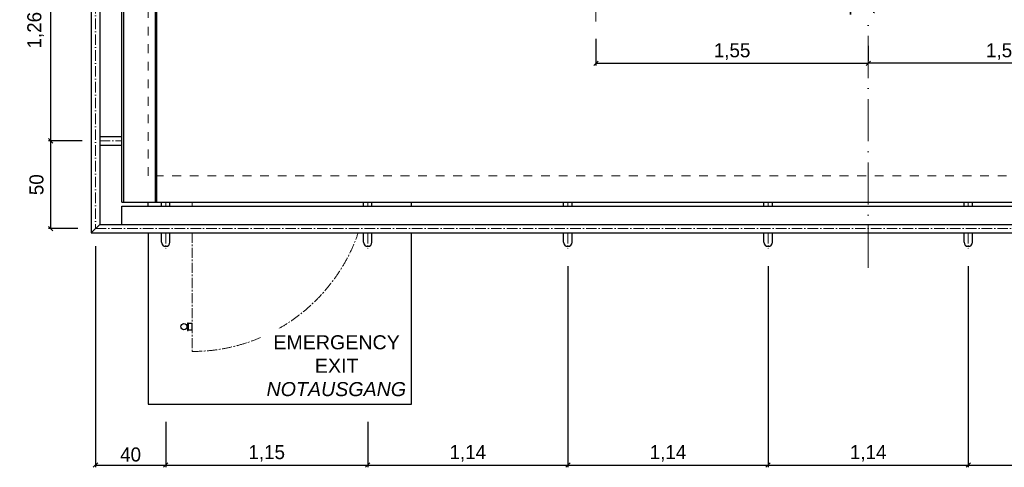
# Model space of a CAD drawing. Header units: millimetres. Extents: x -19424 to 109295, y -11926 to 8715.
# Tile 10 of 38: x -9781 to -4175, y -6897 to -4347. Entities that reach past the tile are written whole.
import ezdxf

# ---------------------------------------------------------------- set-up
doc = ezdxf.new("R2010")
doc.units = ezdxf.units.MM
for name, pattern in [('ACAD_ISO10W100', [18, 12, -3, 0, -3]), ('JIS_02_1.0', [2, 1, -1]), ('MITTE2', [28.575, 19.05, -3.175, 3.175, -3.175])]:
    doc.linetypes.add(name, pattern=pattern)
doc.layers.add('Bemaßung', color=7, linetype='Continuous', lineweight=13)
doc.layers.add('Beschriftung', color=7, linetype='Continuous')
doc.styles.add('LBB3.5M1000', font='isocp.shx', dxfattribs={"height": 3.5})
doc.dimstyles.new('DIN', dxfattribs={"dimtxt": 2.5, "dimasz": 2.5, "dimexe": 1.25, "dimexo": 0.625, "dimtad": 1, "dimtih": 1, "dimdec": 4, "dimdsep": 46, "dimlunit": 6, "dimtxsty": 'Standard', "dimcen": 2.5, "dimadec": 0, "dimazin": 0, "dimtfac": 1, "dimtdec": 4, "dimtmove": 0, "dimatfit": 3, "dimfxl": 0, "dimtvp": 1, "dimtolj": 1, "dimtzin": 0, "dimarcsym": 0})

# ---------------------------------------------------------------- blocks, each defined once
blk = doc.blocks.new('_Oblique')
at = {"color": 0, "linetype": 'ByBlock', "lineweight": -2}
blk.add_line((-0.5, -0.5), (0.5, 0.5), dxfattribs=at)
blk = doc.blocks.new('*D38')
at = {"layer": 'Bemaßung', "color": 0, "lineweight": -2, "transparency": 16777216}
for p, q in [((-9425.5, -5036.6), (-9616.6, -5036.6)), ((-9604.1, -5536.6), (-9604.1, -5036.6)), ((-9449.6, -5536.6), (-9616.6, -5536.6))]:
    blk.add_line(p, q, dxfattribs=at)
at = {"layer": 'DEFPOINTS', "color": 0, "transparency": 16777216}
for p in [(-9604.1, -5036.6), (-9325.5, -5036.6), (-9349.6, -5536.6)]:
    blk.add_point(p, dxfattribs=at)
at = {"layer": 'Bemaßung', "color": 0, "lineweight": -2, "transparency": 16777216, "xscale": 25, "yscale": 25, "zscale": 25}
for p, rotation in [((-9604.1, -5036.6), 90), ((-9604.1, -5536.6), 270)]:
    blk.add_blockref('_Oblique', p, dxfattribs=dict(at, rotation=rotation))
at = {"layer": 'Bemaßung', "color": 0, "transparency": 16777216, "insert": (-9685.3, -5286.6), "char_height": 80, "attachment_point": 5, "rotation": 90}
blk.add_mtext('\\A1;50', dxfattribs=at)
blk = doc.blocks.new('*D39')
at = {"layer": 'Bemaßung', "color": 0, "lineweight": -2, "transparency": 16777216}
for p, q in [((-9425.5, -3776.6), (-9616.6, -3776.6)), ((-9604.1, -5036.6), (-9604.1, -3776.6)), ((-9425.5, -5036.6), (-9616.6, -5036.6))]:
    blk.add_line(p, q, dxfattribs=at)
at = {"layer": 'DEFPOINTS', "color": 0, "transparency": 16777216}
for p in [(-9604.1, -3776.6), (-9325.5, -3776.6), (-9325.5, -5036.6)]:
    blk.add_point(p, dxfattribs=at)
at = {"layer": 'Bemaßung', "color": 0, "lineweight": -2, "transparency": 16777216, "xscale": 25, "yscale": 25, "zscale": 25}
for p, rotation in [((-9604.1, -3776.6), 90), ((-9604.1, -5036.6), 270)]:
    blk.add_blockref('_Oblique', p, dxfattribs=dict(at, rotation=rotation))
at = {"layer": 'Bemaßung', "color": 0, "transparency": 16777216, "insert": (-9690.5, -4406.6), "char_height": 80, "attachment_point": 5, "rotation": 90}
blk.add_mtext('\\A1;1,26', dxfattribs=at)
blk = doc.blocks.new('*D47')
at = {"layer": 'Bemaßung', "color": 0, "lineweight": -2, "transparency": 16777216}
for p, q in [((-9349.6, -5636.6), (-9349.6, -6896.5)), ((-8949.6, -6636.6), (-8949.6, -6896.5)), ((-9349.6, -6884), (-8949.6, -6884))]:
    blk.add_line(p, q, dxfattribs=at)
at = {"layer": 'DEFPOINTS', "color": 0, "transparency": 16777216}
for p in [(-9349.6, -5536.6), (-8949.6, -6536.6), (-8949.6, -6884)]:
    blk.add_point(p, dxfattribs=at)
at = {"layer": 'Bemaßung', "color": 0, "lineweight": -2, "transparency": 16777216, "xscale": 25, "yscale": 25, "zscale": 25, "rotation": 180}
blk.add_blockref('_Oblique', (-9349.6, -6884), dxfattribs=at)
at = {"layer": 'Bemaßung', "color": 0, "lineweight": -2, "transparency": 16777216, "xscale": 25, "yscale": 25, "zscale": 25}
blk.add_blockref('_Oblique', (-8949.6, -6884), dxfattribs=at)
at = {"layer": 'Bemaßung', "color": 0, "transparency": 16777216, "insert": (-9149.6, -6824), "char_height": 80, "attachment_point": 5}
blk.add_mtext('\\A1;40', dxfattribs=at)
blk = doc.blocks.new('*D48')
at = {"layer": 'Bemaßung', "color": 0, "lineweight": -2, "transparency": 16777216}
for p, q in [((-8949.6, -6636.6), (-8949.6, -6896.5)), ((-7799.6, -6636.6), (-7799.6, -6896.5)), ((-8949.6, -6884), (-7799.6, -6884))]:
    blk.add_line(p, q, dxfattribs=at)
at = {"layer": 'DEFPOINTS', "color": 0, "transparency": 16777216}
for p in [(-8949.6, -6536.6), (-7799.6, -6536.6), (-7799.6, -6884)]:
    blk.add_point(p, dxfattribs=at)
at = {"layer": 'Bemaßung', "color": 0, "lineweight": -2, "transparency": 16777216, "xscale": 25, "yscale": 25, "zscale": 25, "rotation": 180}
blk.add_blockref('_Oblique', (-8949.6, -6884), dxfattribs=at)
at = {"layer": 'Bemaßung', "color": 0, "lineweight": -2, "transparency": 16777216, "xscale": 25, "yscale": 25, "zscale": 25}
blk.add_blockref('_Oblique', (-7799.6, -6884), dxfattribs=at)
at = {"layer": 'Bemaßung', "color": 0, "transparency": 16777216, "insert": (-8374.6, -6817.4), "char_height": 80, "attachment_point": 5}
blk.add_mtext('\\A1;1,15', dxfattribs=at)
blk = doc.blocks.new('*D49')
at = {"layer": 'Bemaßung', "color": 0, "lineweight": -2, "transparency": 16777216}
for p, q in [((-6659.6, -5751.3), (-6659.6, -6896.5)), ((-7799.6, -6636.6), (-7799.6, -6896.5)), ((-7799.6, -6884), (-6659.6, -6884))]:
    blk.add_line(p, q, dxfattribs=at)
at = {"layer": 'DEFPOINTS', "color": 0, "transparency": 16777216}
for p in [(-6659.6, -5651.3), (-7799.6, -6536.6), (-6659.6, -6884)]:
    blk.add_point(p, dxfattribs=at)
at = {"layer": 'Bemaßung', "color": 0, "lineweight": -2, "transparency": 16777216, "xscale": 25, "yscale": 25, "zscale": 25, "rotation": 180}
blk.add_blockref('_Oblique', (-7799.6, -6884), dxfattribs=at)
at = {"layer": 'Bemaßung', "color": 0, "lineweight": -2, "transparency": 16777216, "xscale": 25, "yscale": 25, "zscale": 25}
blk.add_blockref('_Oblique', (-6659.6, -6884), dxfattribs=at)
at = {"layer": 'Bemaßung', "color": 0, "transparency": 16777216, "insert": (-7229.6, -6817.4), "char_height": 80, "attachment_point": 5}
blk.add_mtext('\\A1;1,14', dxfattribs=at)
blk = doc.blocks.new('*D50')
at = {"layer": 'Bemaßung', "color": 0, "lineweight": -2, "transparency": 16777216}
for p, q in [((-6659.6, -5751.3), (-6659.6, -6896.5)), ((-5519.6, -5751.3), (-5519.6, -6896.5)), ((-6659.6, -6884), (-5519.6, -6884))]:
    blk.add_line(p, q, dxfattribs=at)
at = {"layer": 'DEFPOINTS', "color": 0, "transparency": 16777216}
for p in [(-6659.6, -5651.3), (-5519.6, -5651.3), (-5519.6, -6884)]:
    blk.add_point(p, dxfattribs=at)
at = {"layer": 'Bemaßung', "color": 0, "lineweight": -2, "transparency": 16777216, "xscale": 25, "yscale": 25, "zscale": 25, "rotation": 180}
blk.add_blockref('_Oblique', (-6659.6, -6884), dxfattribs=at)
at = {"layer": 'Bemaßung', "color": 0, "lineweight": -2, "transparency": 16777216, "xscale": 25, "yscale": 25, "zscale": 25}
blk.add_blockref('_Oblique', (-5519.6, -6884), dxfattribs=at)
at = {"layer": 'Bemaßung', "color": 0, "transparency": 16777216, "insert": (-6089.6, -6817.4), "char_height": 80, "attachment_point": 5}
blk.add_mtext('\\A1;1,14', dxfattribs=at)
blk = doc.blocks.new('*D51')
at = {"layer": 'Bemaßung', "color": 0, "lineweight": -2, "transparency": 16777216}
for p, q in [((-5519.6, -5751.3), (-5519.6, -6896.5)), ((-4379.6, -5751.3), (-4379.6, -6896.5)), ((-5519.6, -6884), (-4379.6, -6884))]:
    blk.add_line(p, q, dxfattribs=at)
at = {"layer": 'DEFPOINTS', "color": 0, "transparency": 16777216}
for p in [(-5519.6, -5651.3), (-4379.6, -5651.3), (-4379.6, -6884)]:
    blk.add_point(p, dxfattribs=at)
at = {"layer": 'Bemaßung', "color": 0, "lineweight": -2, "transparency": 16777216, "xscale": 25, "yscale": 25, "zscale": 25, "rotation": 180}
blk.add_blockref('_Oblique', (-5519.6, -6884), dxfattribs=at)
at = {"layer": 'Bemaßung', "color": 0, "lineweight": -2, "transparency": 16777216, "xscale": 25, "yscale": 25, "zscale": 25}
blk.add_blockref('_Oblique', (-4379.6, -6884), dxfattribs=at)
at = {"layer": 'Bemaßung', "color": 0, "transparency": 16777216, "insert": (-4949.6, -6817.4), "char_height": 80, "attachment_point": 5}
blk.add_mtext('\\A1;1,14', dxfattribs=at)
blk = doc.blocks.new('*D52')
at = {"layer": 'Bemaßung', "color": 0, "lineweight": -2, "transparency": 16777216}
for p, q in [((-4379.6, -5751.3), (-4379.6, -6896.5)), ((-3239.6, -5751.3), (-3239.6, -6896.5)), ((-4379.6, -6884), (-3239.6, -6884))]:
    blk.add_line(p, q, dxfattribs=at)
at = {"layer": 'DEFPOINTS', "color": 0, "transparency": 16777216}
for p in [(-4379.6, -5651.3), (-3239.6, -5651.3), (-3239.6, -6884)]:
    blk.add_point(p, dxfattribs=at)
at = {"layer": 'Bemaßung', "color": 0, "lineweight": -2, "transparency": 16777216, "xscale": 25, "yscale": 25, "zscale": 25, "rotation": 180}
blk.add_blockref('_Oblique', (-4379.6, -6884), dxfattribs=at)
at = {"layer": 'Bemaßung', "color": 0, "lineweight": -2, "transparency": 16777216, "xscale": 25, "yscale": 25, "zscale": 25}
blk.add_blockref('_Oblique', (-3239.6, -6884), dxfattribs=at)
at = {"layer": 'Bemaßung', "color": 0, "transparency": 16777216, "insert": (-3809.6, -6817.4), "char_height": 80, "attachment_point": 5}
blk.add_mtext('\\A1;1,14', dxfattribs=at)
blk = doc.blocks.new('*D58')
at = {"layer": 'Bemaßung', "color": 0, "lineweight": -2, "transparency": 16777216}
for p, q in [((-6499.6, -4456.6), (-6499.6, -4607.5)), ((-4949.6, -4495), (-4949.6, -4582.5)), ((-6499.6, -4595), (-4949.6, -4595))]:
    blk.add_line(p, q, dxfattribs=at)
at = {"layer": 'DEFPOINTS', "color": 0, "transparency": 16777216}
for p in [(-6499.6, -4356.6), (-4949.6, -4595), (-4949.6, -4595)]:
    blk.add_point(p, dxfattribs=at)
at = {"layer": 'Bemaßung', "color": 0, "lineweight": -2, "transparency": 16777216, "xscale": 25, "yscale": 25, "zscale": 25, "rotation": 180}
blk.add_blockref('_Oblique', (-6499.6, -4595), dxfattribs=at)
at = {"layer": 'Bemaßung', "color": 0, "lineweight": -2, "transparency": 16777216, "xscale": 25, "yscale": 25, "zscale": 25}
blk.add_blockref('_Oblique', (-4949.6, -4595), dxfattribs=at)
at = {"layer": 'Bemaßung', "color": 0, "transparency": 16777216, "insert": (-5724.6, -4528.3), "char_height": 80, "attachment_point": 5}
blk.add_mtext('\\A1;1,55', dxfattribs=at)
blk = doc.blocks.new('*D57')
at = {"layer": 'Bemaßung', "color": 0, "lineweight": -2, "transparency": 16777216}
for p, q in [((-3399.6, -4456.6), (-3399.6, -4607.5)), ((-4949.6, -4495), (-4949.6, -4582.5)), ((-3399.6, -4595), (-4949.6, -4595))]:
    blk.add_line(p, q, dxfattribs=at)
at = {"layer": 'DEFPOINTS', "color": 0, "transparency": 16777216}
for p in [(-3399.6, -4356.6), (-4949.6, -4595), (-4949.6, -4595)]:
    blk.add_point(p, dxfattribs=at)
at = {"layer": 'Bemaßung', "color": 0, "lineweight": -2, "transparency": 16777216, "xscale": 25, "yscale": 25, "zscale": 25, "rotation": 180}
blk.add_blockref('_Oblique', (-4949.6, -4595), dxfattribs=at)
at = {"layer": 'Bemaßung', "color": 0, "lineweight": -2, "transparency": 16777216, "xscale": 25, "yscale": 25, "zscale": 25}
blk.add_blockref('_Oblique', (-3399.6, -4595), dxfattribs=at)
at = {"layer": 'Bemaßung', "color": 0, "transparency": 16777216, "insert": (-4174.6, -4528.3), "char_height": 80, "attachment_point": 5}
blk.add_mtext('\\A1;1,55', dxfattribs=at)

msp = doc.modelspace()

# ---------------------------------------------------------------- linework, layer by layer
at = {"linetype": 'ACAD_ISO10W100', "lineweight": 18, "ltscale": 20}
msp.add_line((-6499.605, -4356.631), (-6499.605, -2916.631), dxfattribs=at)
for p, q in [((-9325.455, -5012.481), (-9199.605, -5012.481)), ((-9325.455, -5060.781), (-9199.605, -5060.781)), ((-9049.605, -6536.631), (-7549.605, -6536.631))]:
    msp.add_line(p, q)
at = {"linetype": 'ACAD_ISO10W100', "lineweight": 18, "ltscale": 5}
msp.add_line((-9325.455, -5036.631), (-9199.605, -5036.631), dxfattribs=at)

# ---------------------------------------------------------------- texts
at = {"layer": 'Beschriftung', "color": 1, "insert": (-18332.719, -5289.441), "char_height": 80, "width": 765.3565, "attachment_point": 1, "style": 'LBB3.5M1000', "bg_fill": 2}
msp.add_mtext('\\pi27.371;{\\fArial|b0|i0|c0|p34;\\C256;EMERGENCY \\P\\pi264.02;EXIT\\P\\pi-11.346;\\fArial|b0|i1|c0|p34;NOTAUSGANG}', dxfattribs=at)

# ---------------------------------------------------------------- dimensions: what is measured, and where the dimension line sits
at = {"layer": 'Bemaßung'}
dim = msp.add_linear_dim(base=(-9604.102, -3776.631), p1=(-9325.455, -5036.631), p2=(-9325.455, -3776.631), angle=270, text='1,26', dimstyle='DIN', override={"dimscale": 10, "dimtxt": 8, "dimexo": 10, "dimgap": 2, "dimdec": 2, "dimblk1": 'Oblique', "dimblk2": 'Oblique', "dimsah": 1, "dimtdec": 2, "dimtmove": 2}, dxfattribs=at)
dim.commit()
dim.dimension.update_dxf_attribs({"geometry": '*D39', "text_midpoint": (-9690.459, -4406.631), "dimtype": 160})
dim = msp.add_linear_dim(base=(-4949.605, -4594.983), p1=(-6499.605, -4356.631), p2=(-4949.605, -4594.983), text='1,55', dimstyle='DIN', override={"dimscale": 10, "dimtxt": 8, "dimexo": 10, "dimgap": 2, "dimdec": 2, "dimblk1": 'Oblique', "dimblk2": 'Oblique', "dimsah": 1, "dimtdec": 2, "dimtmove": 2}, dxfattribs=at)
dim.commit()
dim.dimension.update_dxf_attribs({"geometry": '*D58', "text_midpoint": (-5724.605, -4528.316)})
dim = msp.add_linear_dim(base=(-4949.605, -4594.983), p1=(-3399.605, -4356.631), p2=(-4949.605, -4594.983), angle=180, text='1,55', dimstyle='DIN', override={"dimscale": 10, "dimtxt": 8, "dimexo": 10, "dimgap": 2, "dimdec": 2, "dimblk1": 'Oblique', "dimblk2": 'Oblique', "dimsah": 1, "dimtdec": 2, "dimtmove": 2}, dxfattribs=at)
dim.commit()
dim.dimension.update_dxf_attribs({"geometry": '*D57', "text_midpoint": (-4174.605, -4528.316)})

# ---------------------------------------------------------------- next in the draw order: linework, layer by layer
for p, q in [((-9373.755, -712.481), (-9373.755, -5560.781)), ((-9325.455, -760.781), (-9325.455, -5512.481)), ((-9199.605, -5386.631), (-9199.605, -886.631)), ((-9189.605, -896.631), (-9189.605, -5386.631)), ((-9009.605, -1076.631), (-9009.605, -5386.631)), ((-8999.605, -5386.631), (-8999.605, -1086.631)), ((-9199.605, -5386.631), (-1562.105, -5386.631)), ((-9049.605, -5408.095), (-9049.605, -5386.631)), ((-8973.755, -5408.095), (-8973.755, -5386.631)), ((-8925.455, -5408.095), (-8925.455, -5386.631)), ((-7823.755, -5408.095), (-7823.755, -5386.631)), ((-7775.455, -5408.095), (-7775.455, -5386.631)), ((-7549.605, -5408.095), (-7549.605, -5386.631)), ((-6683.755, -5408.095), (-6683.755, -5386.631)), ((-6635.455, -5408.095), (-6635.455, -5386.631)), ((-5543.755, -5408.095), (-5543.755, -5386.631)), ((-5495.455, -5408.095), (-5495.455, -5386.631)), ((-4403.755, -5408.095), (-4403.755, -5386.631)), ((-4355.455, -5408.095), (-4355.455, -5386.631)), ((-9325.455, -5512.481), (-9373.755, -5560.781)), ((-9325.455, -5512.481), (-573.755, -5512.481)), ((-9373.755, -5560.781), (-525.455, -5560.781)), ((-9049.605, -5560.781), (-9049.605, -6536.631)), ((-8973.755, -5614.748), (-8973.755, -5560.781)), ((-8925.455, -5614.748), (-8925.455, -5560.781)), ((-7823.755, -5614.748), (-7823.755, -5560.781)), ((-7775.455, -5614.748), (-7775.455, -5560.781)), ((-7549.605, -6536.631), (-7549.605, -5560.781)), ((-6683.755, -5614.748), (-6683.755, -5560.781)), ((-6635.455, -5614.748), (-6635.455, -5560.781)), ((-5543.755, -5614.748), (-5543.755, -5560.781)), ((-5495.455, -5614.748), (-5495.455, -5560.781)), ((-4403.755, -5614.748), (-4403.755, -5560.781)), ((-4355.455, -5614.748), (-4355.455, -5560.781))]:
    msp.add_line(p, q)
at = {"linetype": 'ACAD_ISO10W100', "lineweight": 18, "ltscale": 5}
for p, q in [((-9349.605, -736.631), (-9349.605, -5536.631)), ((-8949.605, -5408.095), (-8949.605, -5386.631)), ((-7799.605, -5408.095), (-7799.605, -5386.631)), ((-6659.605, -5408.095), (-6659.605, -5386.631)), ((-5519.605, -5408.095), (-5519.605, -5386.631)), ((-4379.605, -5408.095), (-4379.605, -5386.631)), ((-549.605, -5536.631), (-9349.605, -5536.631)), ((-8949.605, -5560.781), (-8949.605, -5651.296)), ((-7799.605, -5560.781), (-7799.605, -5651.296)), ((-6659.605, -5560.781), (-6659.605, -5651.296)), ((-5519.605, -5560.781), (-5519.605, -5651.296)), ((-4379.605, -5560.781), (-4379.605, -5651.296))]:
    msp.add_line(p, q, dxfattribs=at)
at = {"linetype": 'JIS_02_1.0', "lineweight": 18, "ltscale": 50}
for p, q in [((-9049.605, -5236.631), (-9049.605, -1036.631)), ((-1562.105, -5236.631), (-9049.605, -5236.631))]:
    msp.add_line(p, q, dxfattribs=at)
at = {"linetype": 'ACAD_ISO10W100', "lineweight": 18, "ltscale": 20}
msp.add_line((-4949.605, -5759.602), (-4949.605, -1847.162), dxfattribs=at)
at = {"color": 253, "linetype": 'MITTE2', "lineweight": 9, "ltscale": 3}
for p, q in [((-8799.605, -5408.095), (-8799.605, -5386.631)), ((-8799.605, -5560.781), (-8799.605, -6236.631))]:
    msp.add_line(p, q, dxfattribs=at)
msp.add_lwpolyline([(-9199.605, -5512.72), (-9199.605, -5408.095), (-1562.105, -5408.095)])
msp.add_arc((-8799.605, -5236.631), 1000, 270, 341.085914, dxfattribs=at)
for centre in [(-8949.605, -5614.748), (-7799.605, -5614.748), (-6659.605, -5614.748), (-5519.605, -5614.748), (-4379.605, -5614.748)]:
    msp.add_arc(centre, 24.15, 180, 0)

# ---------------------------------------------------------------- next in the draw order: dimensions: what is measured, and where the dimension line sits
at = {"layer": 'Bemaßung'}
dim = msp.add_linear_dim(base=(-9604.102, -5036.631), p1=(-9349.605, -5536.631), p2=(-9325.455, -5036.631), angle=270, text='50', dimstyle='DIN', override={"dimscale": 10, "dimtxt": 8, "dimexo": 10, "dimgap": 2, "dimdec": 2, "dimblk1": 'Oblique', "dimblk2": 'Oblique', "dimsah": 1, "dimtdec": 2, "dimtmove": 2}, dxfattribs=at)
dim.commit()
dim.dimension.update_dxf_attribs({"geometry": '*D38', "text_midpoint": (-9685.251, -5286.631), "dimtype": 160})

# ---------------------------------------------------------------- next in the draw order: texts
at = {"layer": 'Beschriftung', "insert": (-5055.173, -4320.062), "char_height": 80, "width": 765.3565, "attachment_point": 1, "rotation": 90, "style": 'LBB3.5M1000', "bg_fill": 2}
msp.add_mtext('{\\fArial|b0|i0|c0|p34;TANK AXIS \\fSegoe UI|b0|i0|c0|p34;I\\fArial|b0|i0|c0|p34;\\P\\fArial|b0|i1|c0|p34;TANKACHSE \\fSegoe UI|b0|i0|c0|p34;I}', dxfattribs=at)
at = {"layer": 'Beschriftung', "color": 1, "insert": (-8364.252, -6144.335), "char_height": 80, "width": 765.3565, "attachment_point": 1, "style": 'LBB3.5M1000', "bg_fill": 2}
msp.add_mtext('\\pi27.371;{\\fArial|b0|i0|c0|p34;\\C256;EMERGENCY \\P\\pi264.02;EXIT\\P\\pi-11.346;\\fArial|b0|i1|c0|p34;NOTAUSGANG}', dxfattribs=at)

# ---------------------------------------------------------------- next in the draw order: linework, layer by layer
msp.add_lwpolyline([(-8829.555, -6101.623), (-8825.197, -6101.623), (-8825.197, -6089.527), (-8829.555, -6089.527)])
for points in [[(-8825.197, -6116.406), (-8821.69, -6116.406), (-8821.69, -6074.744), (-8825.197, -6074.744)], [(-8821.69, -6113.252), (-8799.605, -6113.252), (-8799.605, -6077.898), (-8821.69, -6077.898)]]:
    msp.add_lwpolyline(points, close=True)
msp.add_circle((-8846.028, -6095.575), 17.548)

# ---------------------------------------------------------------- next in the draw order: dimensions: what is measured, and where the dimension line sits
at = {"layer": 'Bemaßung'}
for base, p1, p2, text, picture, middle in [((-8949.605, -6884.035), (-9349.605, -5536.631), (-8949.605, -6536.631), '40', '*D47', (-9149.605, -6824.035)), ((-6659.605, -6884.035), (-7799.605, -6536.631), (-6659.605, -5651.296), '1,14', '*D49', (-7229.605, -6817.368)), ((-5519.605, -6884.035), (-6659.605, -5651.296), (-5519.605, -5651.296), '1,14', '*D50', (-6089.605, -6817.368)), ((-4379.605, -6884.035), (-5519.605, -5651.296), (-4379.605, -5651.296), '1,14', '*D51', (-4949.605, -6817.368)), ((-3239.605, -6884.035), (-4379.605, -5651.296), (-3239.605, -5651.296), '1,14', '*D52', (-3809.605, -6817.368)), ((-7799.605, -6884.035), (-8949.605, -6536.631), (-7799.605, -6536.631), '1,15', '*D48', (-8374.605, -6817.368))]:
    dim = msp.add_linear_dim(base=base, p1=p1, p2=p2, text=text, dimstyle='DIN', override={"dimscale": 10, "dimtxt": 8, "dimexo": 10, "dimgap": 2, "dimdec": 2, "dimblk1": 'Oblique', "dimblk2": 'Oblique', "dimsah": 1, "dimtdec": 2, "dimtmove": 2}, dxfattribs=at)
    dim.commit()
    dim.dimension.update_dxf_attribs({"geometry": picture, "text_midpoint": middle})

# ---------------------------------------------------------------- next in the draw order: texts
at = {"layer": 'Beschriftung', "insert": (-14957.983, -5958.797), "char_height": 120, "width": 195.94711, "attachment_point": 1, "style": 'LBB3.5M1000', "bg_fill": 2}
msp.add_mtext('\\pi47.714;{\\fArial|b1|i0|c0|p34;B}', dxfattribs=at)

doc.saveas('drawing.dxf')
